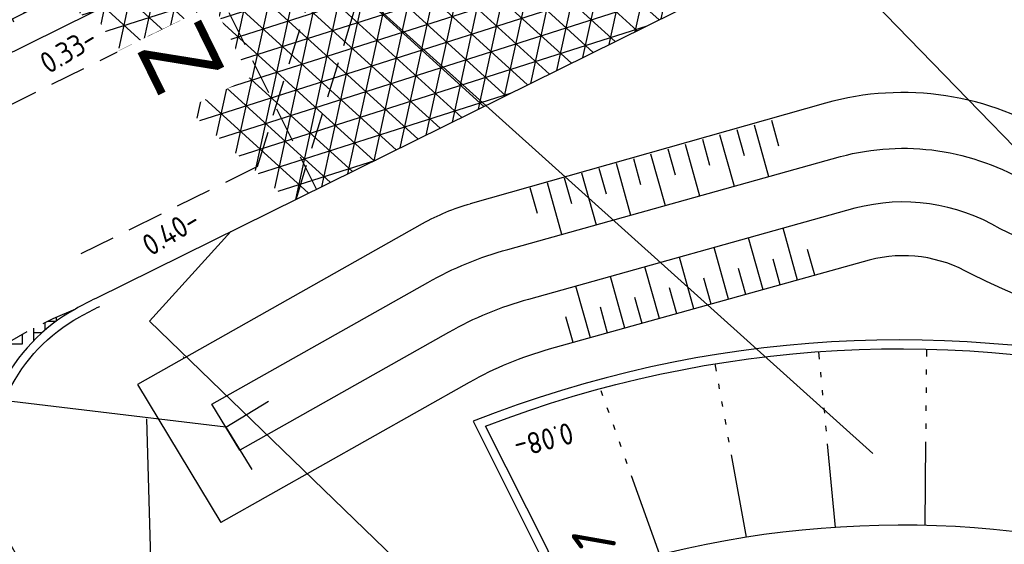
# Model space of a CAD drawing. Header units: metres. Extents: x 121793 to 127505, y 451003 to 453667.
# Tile 19 of 40: x 122146 to 122173, y 452578 to 452593. Entities that reach past the tile are written whole.
import ezdxf

# ---------------------------------------------------------------- set-up
doc = ezdxf.new("R2010")
doc.units = ezdxf.units.M
doc.header["$LTSCALE"] = 4
for name, pattern in [('DASHED2', [0.375, 0.25, -0.125]), ('ontwerpbestand sloot WK$0$STIPPELFIJN', [0.375, 0.25, -0.125]), ('ontwerpbestand sloot WK$0$STREEP-2X-PUNT', [1.03, 0.65, -0.1, 0.04, -0.1, 0.04, -0.1]), ('STREEP-4X-PUNT', [1.31, 0.65, -0.1, 0.04, -0.1, 0.04, -0.1, 0.04, -0.1, 0.04, -0.1])]:
    doc.linetypes.add(name, pattern=pattern)
for name, color, linetype in [('A-NW-SCHEIDING-LIJN', 2, 'DASHED2'), ('WEG-NW-ARCERING18', 1, 'Continuous'), ('WEG-NW-BAND-10x20', 7, 'STREEP-4X-PUNT'), ('WEG-NW-BAND-11_22', 7, 'ontwerpbestand sloot WK$0$STREEP-2X-PUNT'), ('WEG-NW-BAND-15_25', 7, 'FENCELINE1'), ('WEG-NW-BERM', 3, 'Continuous'), ('WEG-NW-HOOGTE ROTONDE', 4, 'Continuous'), ('WEG-NW-MARKERING', 7, 'ontwerpbestand sloot WK$0$STIPPELFIJN'), ('WEG-NW-RIOOL DUIKER', 4, 'Continuous'), ('WEG-NW-VERHARDING', 42, 'Continuous'), ('WEG-NW-VERHARDINGSTYPE', 2, 'Continuous'), ('WEG-NW-WATERGANG', 5, 'Continuous'), ('WEG-XX-HULPLIJNEN', 40, 'Continuous'), ('WEG-XX-TEKST25 RADIUS', 7, 'Continuous')]:
    doc.layers.add(name, color=color, linetype=linetype)
doc.layers.add('WEG-NW-HULPLIJNEN', color=40, linetype='Continuous', plot=False)
doc.styles.add('ontwerpbestand sloot WK$0$50MM-500', font='provutr.shx', dxfattribs={"height": 2.5})
doc.styles.add('STANDAARD', font='isocp2.shx')
doc.linetypes.add('FENCELINE1', pattern='A,6.35,-2.54,[133,ltypeshp.shx,S=2.54,R=0,X=-2.54,Y=0],-2.54,25.4', length=36.83)

msp = doc.modelspace()

# ---------------------------------------------------------------- hatches: boundary and pattern name
at = {"layer": 'WEG-NW-ARCERING18'}
h = msp.add_hatch(dxfattribs=at)
h.set_pattern_fill('NET3', color=256, scale=0.2, angle=257.6794, style=0)
h.paths.add_polyline_path([(122152.808, 452595.535), (122150.649, 452594.467), (122153.358, 452588.993), (122157.24, 452591.548)])
h.paths.add_polyline_path([(122158.569, 452590.352), (122157.24, 452591.548), (122153.358, 452588.993), (122153.843, 452588.014)])
h.paths.add_polyline_path([(122153.358, 452588.993), (122152.36, 452588.336), (122153.117, 452587.655), (122153.843, 452588.014)])
h.paths.add_polyline_path([(122150.649, 452594.467), (122147.764, 452593.04), (122148.49, 452591.818), (122152.36, 452588.336), (122153.358, 452588.993)])
h.paths.add_polyline_path([(122147.764, 452593.04), (122147.356, 452592.838), (122148.49, 452591.818)])
h.paths.add_polyline_path([(122147.262, 452593.884), (122146.639, 452593.483), (122147.356, 452592.838), (122147.764, 452593.04)])
h.paths.add_polyline_path([(122150.649, 452594.467), (122150.206, 452595.363), (122147.41, 452593.98), (122147.262, 452593.884), (122147.764, 452593.04)])
h.paths.add_polyline_path([(122152.808, 452595.535), (122151.765, 452596.473, -0.087745), (122150.363, 452595.441), (122150.206, 452595.363), (122150.649, 452594.467)])
edge = h.paths.add_edge_path()
edge.add_line((122168.127, 452594.535), (122162.389, 452600.442))
edge.add_arc((122153.91, 452612.815), 15, 296.3218, 304.4192, ccw=False)
edge.add_line((122160.561, 452599.371), (122157.671, 452597.941))
edge.add_arc((122157.323, 452596.8), 1.193, 73.0217, 163.5634)
edge.add_line((122156.178, 452597.137), (122155.058, 452593.512))
edge.add_line((122155.058, 452593.512), (122158.569, 452590.352))
edge.add_line((122158.569, 452590.352), (122164.872, 452593.471))
edge.add_arc((122170.193, 452582.715), 12, 99.9169, 116.3218, ccw=False)
edge = h.paths.add_edge_path()
edge.add_arc((122157.323, 452596.8), 1.193, 73.0217, 163.5634, ccw=False)
edge.add_line((122157.671, 452597.941), (122152.808, 452595.535))
edge.add_line((122152.808, 452595.535), (122153.848, 452594.599))
edge.add_line((122153.848, 452594.599), (122154.066, 452594.707))
edge.add_line((122154.066, 452594.707), (122153.993, 452594.469))
edge.add_line((122153.993, 452594.469), (122155.058, 452593.512))
edge.add_line((122155.058, 452593.512), (122156.178, 452597.137))
edge = h.paths.add_edge_path()
edge.add_arc((122157.436, 452598.416), 0.53, 142.1178, 296.3147)
edge.add_arc((122158.422, 452598.936), 1.247, 232.9512, 232.9525)
edge.add_line((122157.671, 452597.941), (122152.808, 452595.535))
edge.add_line((122152.808, 452595.535), (122151.765, 452596.473))
edge.add_arc((122148.146, 452599.923), 5, 316.3801, 341.5968)
edge.add_arc((122160.955, 452595.661), 8.5, 116.3218, 161.5968, ccw=False)
edge.add_line((122157.186, 452603.279), (122157.374, 452603.372))
edge.add_arc((122153.605, 452610.991), 8.5, 296.3218, 307.072)
edge.add_line((122158.729, 452604.209), (122161.24, 452601.853))
edge.add_arc((122155.321, 452607.858), 8.432, 295.308, 314.5861, ccw=False)
edge.add_line((122158.926, 452600.235), (122158.738, 452600.142))
edge.add_arc((122158.422, 452598.936), 1.247, 75.3277, 180.1072)
edge.add_arc((122160.961, 452595.67), 4.999, 139.2325, 142.0829)
h.paths.add_polyline_path([(122154.34, 452596.529), (122155.168, 452598.814), (122153.405, 452599.452), (122152.577, 452597.167)], flags=24)
edge = h.paths.add_edge_path(flags=16)
edge.add_line((122152.72, 452597.874), (122153.06, 452598.814))
edge = h.paths.add_edge_path(flags=17)
edge.add_line((122151.779, 452598.215), (122152.12, 452599.155))
edge = h.paths.add_edge_path(flags=16)
edge.add_line((122152.72, 452597.874), (122152.12, 452599.155))
edge = h.paths.add_edge_path(flags=17)
edge.add_line((122151.779, 452598.215), (122153.06, 452598.814))
edge = h.paths.add_edge_path(flags=0)
edge.add_line((122152.25, 452598.044), (122152.59, 452598.985))
edge = h.paths.add_edge_path(flags=17)
edge.add_line((122151.779, 452598.215), (122152.72, 452597.874))
edge = h.paths.add_edge_path(flags=17)
edge.add_line((122152.12, 452599.155), (122153.06, 452598.814))
edge = h.paths.add_edge_path()
edge.add_line((122151.95, 452598.685), (122151.715, 452598.77))
h.paths.add_polyline_path([(122146.307, 452591.015), (122148.004, 452592.037), (122147.557, 452592.778), (122145.861, 452591.756)], flags=9)
h = msp.add_hatch(dxfattribs=at)
h.set_pattern_fill('BRICK', color=256, scale=0.06, angle=26.3217622, style=0)
h.paths.add_polyline_path([(122147.41, 452593.98, -0.414214), (122142.051, 452595.792), (122140.65, 452598.625), (122138.351, 452596.505), (122139.91, 452593.354, -0.36868), (122138.641, 452588.318, -0.022002), (122139.749, 452589.034)])
h = msp.add_hatch(dxfattribs=at)
h.set_pattern_fill('BOX', color=256, scale=0.05, angle=359.9147, style=0)
h.set_pattern_definition([(89.915, (122144.6827, 452583.0618), (-1.27, 0.00189), []), (89.915, (122145.0002, 452583.0614), (-1.27, 0.00189), []), (359.915, (122144.6827, 452583.0618), (0.00189, 1.27), [-0.3175, 0.3175]), (359.915, (122144.6831, 452583.3793), (0.00189, 1.27), [-0.3175, 0.3175]), (359.915, (122144.6836, 452583.6968), (0.00189, 1.27), [0.3175, -0.3175]), (359.915, (122144.6841, 452584.0143), (0.00189, 1.27), [0.3175, -0.3175]), (89.915, (122145.3177, 452583.0609), (-1.27, 0.00189), [0.3175, -0.3175]), (89.915, (122145.6352, 452583.0604), (-1.27, 0.00189), [0.3175, -0.3175])])
edge = h.paths.add_edge_path()
edge.add_arc((122152.333, 452571.827), 13.863, 112.1129, 130.7094)
edge.add_line((122143.291, 452582.336), (122144.88, 452582.145))
edge.add_arc((122149.522, 452580.288), 5, 118.7819, 158.1985, ccw=False)
edge = h.paths.add_edge_path()
edge.add_arc((122144.278, 452568.052), 5, 137.7509, 196.8364)
edge.add_arc((122152.333, 452571.827), 13.863, 130.7094, 202.1361, ccw=False)
edge.add_line((122143.291, 452582.336), (122144.88, 452582.145))
edge.add_arc((122149.522, 452580.288), 5, 158.1985, 258.8667)
edge.add_line((122148.556, 452575.382), (122149.287, 452575.238))
edge.add_line((122149.287, 452575.238), (122149.378, 452572.041))
edge.add_line((122149.378, 452572.041), (122145.362, 452572.933))
edge.add_arc((122144.278, 452568.052), 5, 77.4814, 137.7509)
h = msp.add_hatch(dxfattribs=at)
h.set_pattern_fill('ANSI31', color=256, scale=0.25, angle=359.9147, style=0)
edge = h.paths.add_edge_path()
edge.add_arc((122152.333, 452571.827), 13.863, 112.1129, 130.7094)
edge.add_line((122143.291, 452582.336), (122144.88, 452582.145))
edge.add_arc((122149.522, 452580.288), 5, 118.7819, 158.1985, ccw=False)
edge = h.paths.add_edge_path()
edge.add_arc((122144.278, 452568.052), 5, 137.7509, 196.8364)
edge.add_arc((122152.333, 452571.827), 13.863, 130.7094, 202.1361, ccw=False)
edge.add_line((122143.291, 452582.336), (122144.88, 452582.145))
edge.add_arc((122149.522, 452580.288), 5, 158.1985, 258.8667)
edge.add_line((122148.556, 452575.382), (122149.287, 452575.238))
edge.add_line((122149.287, 452575.238), (122149.378, 452572.041))
edge.add_line((122149.378, 452572.041), (122145.362, 452572.933))
edge.add_arc((122144.278, 452568.052), 5, 77.4814, 137.7509)

# ---------------------------------------------------------------- linework, layer by layer
at = {"layer": 'A-NW-SCHEIDING-LIJN', "flags": 128}
msp.add_lwpolyline([(122153.843, 452588.014), (122150.207, 452595.364), (122157.671, 452597.941)], dxfattribs=at)
msp.add_lwpolyline([(122147.115, 452584.67, 0.414332), (122139.492, 452566.604, -24.924473)], format="xyb", dxfattribs=at)
at = {"layer": 'WEG-NW-BAND-10x20', "ltscale": 0.9, "flags": 128}
for points in [[(122168.325, 452578.574), (122167.859, 452583.477)], [(122170.826, 452578.627), (122170.872, 452583.548)], [(122165.839, 452578.297), (122164.964, 452583.139)]]:
    msp.add_lwpolyline(points, dxfattribs=at)
at = {"layer": 'WEG-NW-BAND-11_22'}
msp.add_lwpolyline([(122164.983, 452593.246, -0.264835), (122176.595, 452592.568, 0.148882), (122186.812, 452589.624, -0.226457), (122198.362, 452584.321, 0.011101), (122201.527, 452580.727)], format="xyb", dxfattribs=at)
at = {"layer": 'WEG-NW-BERM'}
for p, q in [((122168.043, 452590.42), (122158.13, 452587.603)), ((122166.536, 452589.948), (122166.738, 452589.226)), ((122165.573, 452589.679), (122165.775, 452588.957)), ((122166.055, 452589.814), (122166.458, 452588.369)), ((122164.61, 452589.411), (122164.811, 452588.688)), ((122165.091, 452589.545), (122165.495, 452588.1)), ((122163.647, 452589.142), (122163.848, 452588.419)), ((122164.128, 452589.276), (122164.531, 452587.831)), ((122162.683, 452588.873), (122162.885, 452588.151)), ((122163.165, 452589.007), (122163.568, 452587.563)), ((122161.72, 452588.604), (122161.922, 452587.882)), ((122162.202, 452588.739), (122162.605, 452587.294)), ((122160.757, 452588.336), (122160.959, 452587.613)), ((122161.239, 452588.47), (122161.642, 452587.025)), ((122159.794, 452588.067), (122159.995, 452587.344)), ((122160.275, 452588.201), (122160.679, 452586.756)), ((122167.264, 452585.479), (122166.861, 452586.924)), ((122166.301, 452585.21), (122165.898, 452586.655)), ((122165.338, 452584.942), (122164.935, 452586.387)), ((122167.746, 452585.614), (122167.544, 452586.336)), ((122164.374, 452584.673), (122163.971, 452586.118)), ((122166.782, 452585.345), (122166.581, 452586.067)), ((122163.411, 452584.404), (122163.008, 452585.849)), ((122165.819, 452585.076), (122165.618, 452585.798)), ((122162.448, 452584.135), (122162.045, 452585.58)), ((122164.856, 452584.807), (122164.654, 452585.53)), ((122161.485, 452583.867), (122161.082, 452585.312)), ((122163.893, 452584.539), (122163.691, 452585.261)), ((122162.93, 452584.27), (122162.728, 452584.992)), ((122161.966, 452584.001), (122161.765, 452584.724)), ((122161.003, 452583.732), (122160.802, 452584.455))]:
    msp.add_line(p, q, dxfattribs=at)
at = {"layer": 'WEG-NW-BERM', "flags": 128}
msp.add_lwpolyline([(122156.794, 452587.049), (122148.844, 452582.563), (122151.168, 452578.708)], dxfattribs=at)
msp.add_lwpolyline([(122186.981, 452581.375, -0.084732), (122172.1, 452585.65, 0.197889), (122169.266, 452586.038), (122160.333, 452583.545, 0.060483), (122158.106, 452582.622), (122151.168, 452578.708)], format="xyb", dxfattribs=at)
at = {"layer": 'WEG-NW-BERM'}
for centre, radius, start, end in [((122170.193, 452582.715), 8, 56.9882, 105.5896), ((122159.742, 452581.823), 6, 105.5896, 119.4344)]:
    msp.add_arc(centre, radius, start, end, dxfattribs=at)
at = {"layer": 'WEG-NW-HULPLIJNEN', "color": 6, "flags": 128}
msp.add_lwpolyline([(122178.2, 452541.828), (122163.595, 452543.769), (122172.446, 452551.509), (122163.554, 452555.507), (122169.079, 452557.174), (122162.393, 452562.562), (122164.078, 452565.589), (122157.33, 452568.762), (122160.46, 452571.677), (122156.818, 452573.429), (122158.033, 452575.761), (122149.177, 452584.334), (122151.453, 452586.832)], dxfattribs=at)
at = {"layer": 'WEG-NW-MARKERING'}
msp.add_line((122152.194, 452588.649), (122147.109, 452586.133), dxfattribs=at)
at = {"layer": 'WEG-NW-MARKERING', "flags": 128}
for points in [[(122153.271, 452587.731), (122156.178, 452597.137)], [(122154.066, 452594.707), (122141.249, 452588.366)], [(122152.194, 452588.649), (122154.066, 452594.707)]]:
    msp.add_lwpolyline(points, dxfattribs=at)
at = {"layer": 'WEG-NW-MARKERING'}
msp.add_arc((122186.538, 452607.871), 18, 172.6758, 246.2758, dxfattribs=at)
at = {"layer": 'WEG-NW-RIOOL DUIKER', "flags": 128}
for points in [[(122151.313, 452581.373), (122126.177, 452584.39)], [(122151.313, 452581.373), (122152.498, 452582.097)], [(122151.313, 452581.373), (122152.037, 452580.187)]]:
    msp.add_lwpolyline(points, dxfattribs=at)
at = {"layer": 'WEG-NW-VERHARDING'}
for p, q in [((122160.561, 452599.371), (122140.672, 452589.531)), ((122164.872, 452593.471), (122147.686, 452584.968))]:
    msp.add_line(p, q, dxfattribs=at)
for points in [[(122147.686, 452584.968, 0.010735), (122147.115, 452584.67, 0.700759), (122148.556, 452575.382), (122151.344, 452574.833, 0.088755), (122157.603, 452575.555), (122159.821, 452576.618, 0.419708), (122160.283, 452577.968), (122158.558, 452581.402, -0.320155), (122194.728, 452572.11), (122191.741, 452569.627, 0.35323)], [(122191.381, 452568.891, 0.31876), (122159.977, 452576.711, 0.315326)]]:
    msp.add_lwpolyline(points, format="xyb", dxfattribs=at)
msp.add_lwpolyline([(122150.151, 452583.3), (122150.128, 452583.337)], dxfattribs=at)
at = {"layer": 'WEG-NW-WATERGANG'}
msp.add_lwpolyline([(122150.925, 452582.015), (122156.949, 452585.414, -0.060483), (122159.176, 452586.337), (122168.46, 452588.927, -0.206624), (122173.748, 452588.157, 0.155959), (122186.891, 452584.374, -0.221753), (122194.22, 452581.089, 0.057951), (122212.528, 452563.723), (122214.644, 452562.219), (122213.751, 452561.014), (122211.665, 452562.558, -0.059917), (122193.068, 452580.127, 0.220887), (122186.913, 452582.874, -0.08018), (122172.917, 452586.908, 0.203122), (122168.863, 452587.483), (122159.755, 452584.941, 0.060483), (122157.528, 452584.018), (122151.7, 452580.73)], format="xyb", dxfattribs=at)
msp.add_lwpolyline([(122151.7, 452580.73), (122150.925, 452582.015)], dxfattribs=at)
at = {"layer": 'WEG-XX-HULPLIJNEN', "flags": 128}
for points in [[(122153.034, 452610.071), (122174.63, 452587.842)], [(122143.06, 452604.305), (122169.367, 452580.638)], [(122149.616, 452563.71), (122149.105, 452581.606)]]:
    msp.add_lwpolyline(points, dxfattribs=at)

# ---------------------------------------------------------------- next in the draw order: texts
at = {"layer": 'WEG-NW-HOOGTE ROTONDE', "char_height": 0.6, "width": 1.82918, "attachment_point": 1, "style": 'STANDAARD', "bg_fill": 3, "box_fill_scale": 1.25, "bg_fill_color": 256, "bg_fill_transparency": 0}
for s, insert, rotation in [('0.33-', (122146.051, 452591.73), 31.0691), ('0.40-', (122148.905, 452586.643), 31.0691), ('0.08-', (122161.066, 452580.938), 195.0661)]:
    msp.add_mtext(s, dxfattribs=dict(at, insert=insert, rotation=rotation))
at = {"layer": 'WEG-NW-VERHARDINGSTYPE', "insert": (122149.508, 452590.477), "char_height": 2, "width": 1.28013, "attachment_point": 1, "rotation": 116.1632, "style": 'ontwerpbestand sloot WK$0$50MM-500', "bg_fill": 3, "box_fill_scale": 1.25, "bg_fill_color": 256, "bg_fill_transparency": 0}
msp.add_mtext('Z', dxfattribs=at)

# ---------------------------------------------------------------- next in the draw order: linework, layer by layer
at = {"layer": 'WEG-NW-BAND-15_25', "ltscale": 0.01}
msp.add_lwpolyline([(122192.804, 452563.377, 0.279842), (122192.017, 452568.142), (122191.841, 452568.336, -0.449365), (122191.926, 452569.456), (122195.08, 452572.078, 0.324644), (122158.212, 452581.535), (122160.059, 452577.856, -0.419708), (122159.713, 452576.843), (122157.513, 452575.789, -0.088244), (122151.376, 452575.082), (122148.605, 452575.627, -0.700759), (122147.235, 452584.451, -0.010735), (122147.796, 452584.744, 0.010735)], format="xyb", dxfattribs=at)

# ---------------------------------------------------------------- next in the draw order: texts
at = {"layer": 'WEG-XX-TEKST25 RADIUS', "insert": (122160.613, 452576.335, -110), "char_height": 1.25, "width": 2.492, "attachment_point": 1, "rotation": 79.98, "style": 'STANDAARD', "bg_fill": 3, "box_fill_scale": 1.25, "bg_fill_color": 256, "bg_fill_transparency": 0}
msp.add_mtext('R=1', dxfattribs=at)

# ---------------------------------------------------------------- next in the draw order: linework, layer by layer
at = {"layer": 'WEG-NW-BAND-10x20', "ltscale": 0.9, "flags": 128}
msp.add_lwpolyline([(122163.421, 452577.808), (122161.787, 452582.382)], dxfattribs=at)

doc.saveas('drawing.dxf')
